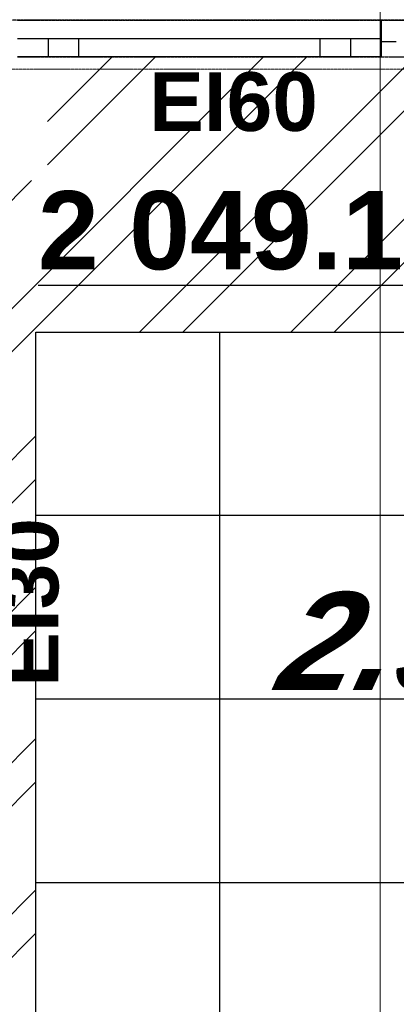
# Model space of a CAD drawing. Header units: millimetres. Extents: x -8838 to 31257, y -6224 to 3754.
# Tile 122 of 205: x 3944 to 4067, y -4969 to -4647. Entities that reach past the tile are written whole.
import ezdxf
from ezdxf.enums import TextEntityAlignment as Align

# ---------------------------------------------------------------- set-up
doc = ezdxf.new("R2010")
doc.units = ezdxf.units.MM
doc.header["$LTSCALE"] = 10
doc.header["$MEASUREMENT"] = 0
for name, pattern in [('rzut 2 pietra$0$ArchiTECH.PC 1. Line Type', [0.004, 0.003, -0.001]), ('rzut 2 pietra$0$ArchiTECH.PC 5. Line Type', [0.0053, 0.003, -0.001, 0.0003, -0.001]), ('rzut 2 pietra$0$ArchiTECH.PC Solid Line Type', [0]), ('SUFIT_2 PIETRO$0$ArchiTECH.PC 1. Line Type', [0.004, 0.003, -0.001]), ('SUFIT_2 PIETRO$0$ArchiTECH.PC Solid Line Type', [0])]:
    doc.linetypes.add(name, pattern=pattern)
doc.layers.add('IS_ARCH', color=254, linetype='CONTINUOUS', lineweight=18)
for name, color, linetype in [('SUFIT_2 PIETRO$0$INWENTARYZACJA', 254, 'CONTINUOUS'), ('SUFIT_2 PIETRO$0$nr pom PB', 254, 'CONTINUOUS'), ('SUFIT_2 PIETRO$0$SUFIT NOWY 39', 254, 'CONTINUOUS'), ('SUFIT_2 PIETRO$0$TYP SUFITÓW_NOWYCH', 254, 'CONTINUOUS')]:
    doc.layers.add(name, color=color, linetype=linetype)
doc.styles.add('rzut 2 pietra$0$ArchiTECHStyle2', font='arialbd.ttf', dxfattribs={"height": 0.192})
doc.styles.add('SUFIT_2 PIETRO$0$ArchiTECHStyle1', font='arialbi.ttf', dxfattribs={"oblique": 15, "height": 0.32})
doc.styles.add('SUFIT_2 PIETRO$0$ArchiTECHStyle3', font='arialbd.ttf', dxfattribs={"height": 0.384})

msp = doc.modelspace()

# ---------------------------------------------------------------- linework, layer by layer
at = {"layer": 'IS_ARCH', "linetype": 'rzut 2 pietra$0$ArchiTECH.PC Solid Line Type'}
for p, q in [((4061.84, -5416.5), (4061.84, -4533.88)), ((4062.13, -4647.6), (4062.13, -4654.6)), ((4062.13, -4647.6), (4062.13, -4653.6)), ((3943.24, -4653.6), (4062.13, -4653.6)), ((3953.24, -4653.6), (3953.24, -4659.6)), ((3963.24, -4653.6), (3963.24, -4659.6)), ((4042.13, -4653.6), (4042.13, -4659.6)), ((4052.13, -4653.6), (4052.13, -4659.6)), ((4062.13, -4653.6), (4062.13, -4659.6)), ((4062.13, -4653.6), (4062.13, -4659.6)), ((4062.13, -4654.6), (4062.13, -4659.6)), ((4062.13, -4654.6), (4067.13, -4654.6)), ((4062.13, -4659.6), (3943.24, -4659.6))]:
    msp.add_line(p, q, dxfattribs=at)
at = {"layer": 'IS_ARCH', "linetype": 'rzut 2 pietra$0$ArchiTECH.PC 1. Line Type'}
for p, q in [((4271.19, -4647.6), (3706.36, -4647.6)), ((3943.24, -4647.6), (4062.13, -4647.6)), ((4062.13, -4647.6), (4162.13, -4647.6)), ((3943.24, -4659.6), (4062.13, -4659.6)), ((4062.13, -4659.6), (4162.13, -4659.6))]:
    msp.add_line(p, q, dxfattribs=at)
at = {"layer": 'IS_ARCH', "linetype": 'rzut 2 pietra$0$ArchiTECH.PC 5. Line Type'}
msp.add_line((-3569.55, -4662.89), (8377.9, -4664.09), dxfattribs=at)
at = {"layer": 'SUFIT_2 PIETRO$0$INWENTARYZACJA', "linetype": 'SUFIT_2 PIETRO$0$ArchiTECH.PC 1. Line Type'}
for p, q in [((4271.19, -4647.6), (3706.36, -4647.6)), ((3943.24, -4647.6), (4062.13, -4647.6)), ((4062.13, -4647.6), (4162.13, -4647.6)), ((3943.24, -4659.6), (4062.13, -4659.6)), ((4062.13, -4659.6), (4162.13, -4659.6))]:
    msp.add_line(p, q, dxfattribs=at)
at = {"layer": 'SUFIT_2 PIETRO$0$INWENTARYZACJA', "linetype": 'SUFIT_2 PIETRO$0$ArchiTECH.PC Solid Line Type'}
for p, q in [((4062.13, -4647.6), (4062.13, -4654.6)), ((4062.13, -4647.6), (4062.13, -4653.6)), ((3943.24, -4653.6), (4062.13, -4653.6)), ((3953.24, -4653.6), (3953.24, -4659.6)), ((3963.24, -4653.6), (3963.24, -4659.6)), ((4042.13, -4653.6), (4042.13, -4659.6)), ((4052.13, -4653.6), (4052.13, -4659.6)), ((4062.13, -4653.6), (4062.13, -4659.6)), ((4062.13, -4653.6), (4062.13, -4659.6)), ((4062.13, -4654.6), (4062.13, -4659.6)), ((4062.13, -4654.6), (4067.13, -4654.6)), ((4062.13, -4659.6), (3943.24, -4659.6))]:
    msp.add_line(p, q, dxfattribs=at)
at = {"layer": 'SUFIT_2 PIETRO$0$SUFIT NOWY 39', "linetype": 'SUFIT_2 PIETRO$0$ArchiTECH.PC Solid Line Type'}
for p, q in [((3927.3, -4756), (4023.7, -4659.6)), ((3927.3, -4770.15), (4037.84, -4659.6)), ((3953.07, -4680.73), (3974.2, -4659.6)), ((3953.07, -4694.87), (3988.34, -4659.6)), ((3983.19, -4749.61), (4073.2, -4659.6)), ((3997.33, -4749.61), (4087.34, -4659.6)), ((4032.68, -4749.61), (4122.7, -4659.6)), ((4046.83, -4749.61), (4136.84, -4659.6)), ((3927.3, -4720.65), (3947.88, -4700.07)), ((3949.3, -4749.61), (4249.3, -4749.61)), ((3949.3, -5169.85), (3949.3, -4749.61)), ((4009.3, -4749.61), (4009.3, -5169.85)), ((3927.3, -4805.5), (3949.3, -4783.5)), ((3927.3, -4819.64), (3949.3, -4797.64)), ((4249.3, -4809.61), (3949.3, -4809.61)), ((3927.3, -4855), (3949.3, -4832.99)), ((3927.3, -4869.14), (3949.3, -4847.13)), ((4249.3, -4869.61), (3949.3, -4869.61)), ((3927.3, -4904.5), (3949.3, -4882.49)), ((3927.3, -4918.64), (3949.3, -4896.63)), ((4249.3, -4929.61), (3949.3, -4929.61)), ((3927.3, -4953.99), (3949.3, -4931.99)), ((3927.3, -4968.14), (3949.3, -4946.13))]:
    msp.add_line(p, q, dxfattribs=at)
at = {"layer": 'SUFIT_2 PIETRO$0$TYP SUFITÓW_NOWYCH', "linetype": 'SUFIT_2 PIETRO$0$ArchiTECH.PC Solid Line Type'}
for p, q in [((3949.3, -4749.61), (4249.3, -4749.61)), ((3949.3, -5169.85), (3949.3, -4749.61))]:
    msp.add_line(p, q, dxfattribs=at)

# ---------------------------------------------------------------- texts
at = {"layer": 'IS_ARCH', "style": 'rzut 2 pietra$0$ArchiTECHStyle2'}
msp.add_text('EI60', height=19.2, dxfattribs=at).set_placement((3986.31, -4689.6), align=Align.BOTTOM_LEFT)
msp.add_text('EI30', height=19.2, rotation=90, dxfattribs=at).set_placement((3962.36, -4865.58), align=Align.BOTTOM_LEFT)
at = {"layer": 'SUFIT_2 PIETRO$0$nr pom PB', "style": 'SUFIT_2 PIETRO$0$ArchiTECHStyle3'}
msp.add_text('%%u2 049.1%%u', height=25.6, dxfattribs=at).set_placement((3949.98, -4736.78), align=Align.BOTTOM_LEFT)
at = {"layer": 'SUFIT_2 PIETRO$0$SUFIT NOWY 39', "style": 'SUFIT_2 PIETRO$0$ArchiTECHStyle1', "oblique": 15}
msp.add_text('2.90', height=32, dxfattribs=at).set_placement((4027.01, -4876.22), align=Align.BOTTOM_LEFT)

doc.saveas('drawing.dxf')
